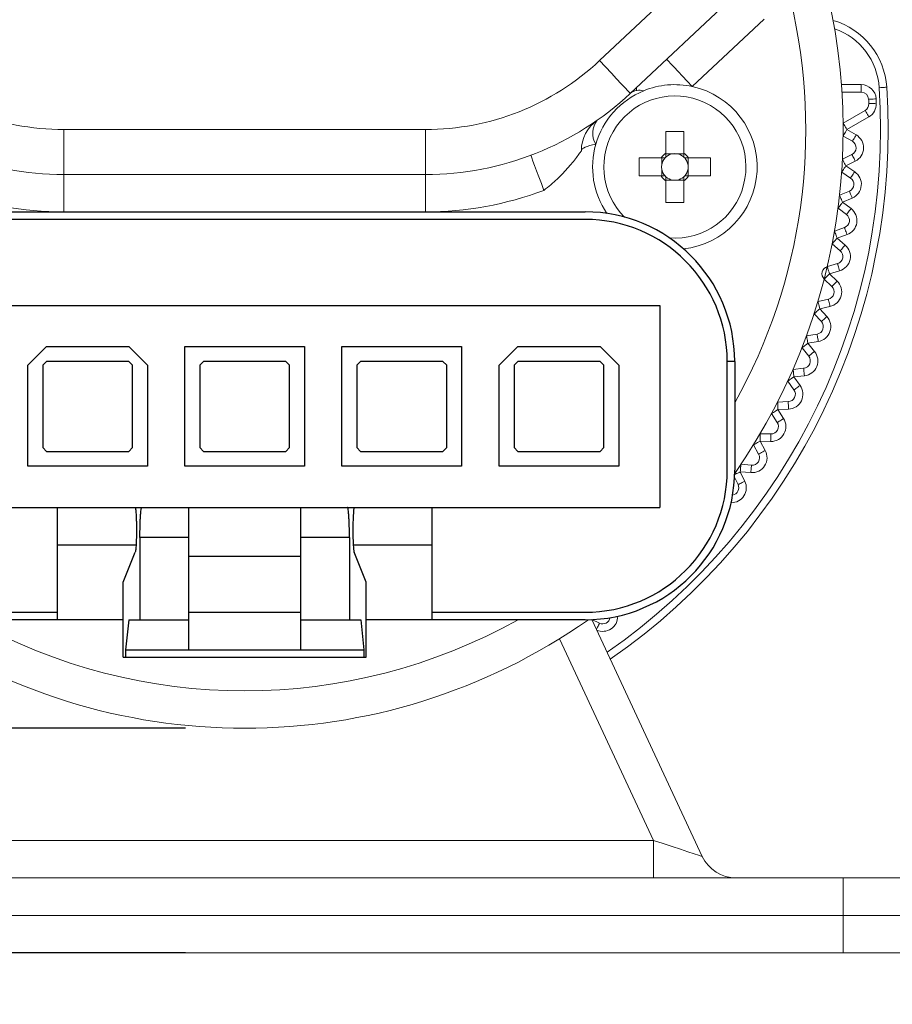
# Model space of a CAD drawing. Header units: inches. Extents: x -11.3 to 48.4, y -6.3 to 18.8.
# Tile 5 of 12: x -3.8 to -2.9, y 2.1 to 3.1. Entities that reach past the tile are written whole.
import ezdxf

# ---------------------------------------------------------------- set-up
doc = ezdxf.new("R2010")
doc.units = ezdxf.units.IN
doc.header["$MEASUREMENT"] = 0
doc.layers.add('DIMENSIONS', color=1, linetype='Continuous')
doc.styles.get("Standard").update_dxf_attribs({"font": 'Arial.ttf'})
doc.dimstyles.new('Big 1IN', dxfattribs={"dimtxt": 1, "dimasz": 1, "dimexe": 0.18, "dimexo": 0.0625, "dimgap": 0.09, "dimtad": 0, "dimtih": 1, "dimtoh": 1, "dimdec": 5, "dimzin": 0, "dimdsep": 46, "dimlunit": 4, "dimtxsty": 'Standard', "dimcen": 0.5, "dimadec": 0, "dimazin": 0, "dimtfac": 1, "dimtdec": 5, "dimtofl": 0, "dimtmove": 0, "dimatfit": 3, "dimfxl": 1, "dimtolj": 1, "dimtzin": 0, "dimarcsym": 0})

# ---------------------------------------------------------------- blocks, each defined once
blk = doc.blocks.new('*D6')
at = {"layer": 'Defpoints', "color": 0, "transparency": 16777216}
for p in [(-3.5488, 3.4938), (-11.1192, 2.132), (-3.5488, 2.132)]:
    blk.add_point(p, dxfattribs=at)
at = {"layer": 'DIMENSIONS', "color": 0, "lineweight": -2, "transparency": 16777216}
for p, q in [((-10.1192, 13.9408), (-11.1192, 13.9408)), ((-11.1192, 13.9408), (-11.1192, 5.4938)), ((-11.1192, 4.4938), (-11.1192, 5.4938)), ((-3.6113, 3.4938), (-11.2992, 3.4938)), ((-3.6113, 2.132), (-11.2992, 2.132)), ((-11.1192, 1.132), (-11.1192, 0.132))]:
    blk.add_line(p, q, dxfattribs=at)
at = {"layer": 'DIMENSIONS', "color": 0, "transparency": 16777216}
for points in [[(-11.2859, 4.4938), (-10.9525, 4.4938), (-11.1192, 3.4938)], [(-11.2859, 1.132), (-10.9525, 1.132), (-11.1192, 2.132)]]:
    blk.add_solid(points, dxfattribs=at)
at = {"layer": 'DIMENSIONS', "color": 0, "transparency": 16777216, "insert": (-6.4003, 13.9408), "char_height": 1, "attachment_point": 5}
blk.add_mtext('\\A1;1{\\H1x;\\S3/8;}"\\P [34.59 mm]', dxfattribs=at)
blk = doc.blocks.new('*D7')
at = {"layer": 'Defpoints', "color": 0, "transparency": 16777216}
for p in [(-7.4188, 3.4938), (-3.5488, 3.4938), (-3.5488, 2.3688)]:
    blk.add_point(p, dxfattribs=at)
at = {"layer": 'DIMENSIONS', "color": 0, "lineweight": -2, "transparency": 16777216}
for p, q in [((-7.4188, 4.4938), (-7.4188, 5.4938)), ((-7.4188, 5.4938), (-6.4188, 5.4938)), ((-3.6113, 3.4938), (-7.5988, 3.4938)), ((-3.6113, 2.3688), (-7.5988, 2.3688)), ((-7.4188, 1.3688), (-7.4188, 0.3688))]:
    blk.add_line(p, q, dxfattribs=at)
at = {"layer": 'DIMENSIONS', "color": 0, "transparency": 16777216}
for points in [[(-7.5855, 4.4938), (-7.2521, 4.4938), (-7.4188, 3.4938)], [(-7.5855, 1.3688), (-7.2521, 1.3688), (-7.4188, 2.3688)]]:
    blk.add_solid(points, dxfattribs=at)
at = {"layer": 'DIMENSIONS', "color": 0, "transparency": 16777216, "char_height": 1, "attachment_point": 5}
for s, insert in [('\\A1;1{\\H1x;\\S1/8;}"', (-2.9318, 6.7532)), ('\\A1;[28.58 mm]', (-2.9318, 4.7674))]:
    blk.add_mtext(s, dxfattribs=dict(at, insert=insert))

msp = doc.modelspace()

# ---------------------------------------------------------------- linework, layer by layer
at = {"color": 0, "linetype": 'Continuous', "lineweight": 15}
for p, q in [((-3.174245, 3.073131), (-3.060132, 3.18028)), ((-3.027708, 3.145749), (-3.14182, 3.0386)), ((-3.000688, 3.116973), (-3.076482, 3.045803)), ((-3.13542, 3.04461), (-3.13542, 3.041309)), ((-2.918951, 3.047757), (-2.898201, 3.047757)), ((-2.898201, 3.047757), (-2.898201, 3.039863)), ((-2.898201, 3.039863), (-2.918406, 3.039863)), ((-2.917172, 3.007226), (-2.894048, 3.020576)), ((-2.890101, 3.013739), (-2.913224, 3.000389)), ((-3.739519, 3.000389), (-3.357983, 3.000389)), ((-3.739519, 2.953021), (-3.739519, 3.000389)), ((-3.357983, 2.953021), (-3.357983, 3.000389)), ((-3.104277, 2.998415), (-3.08533, 2.998415)), ((-3.104277, 2.975445), (-3.104277, 2.998415)), ((-3.08533, 2.998415), (-3.08533, 2.975445)), ((-2.907501, 2.987969), (-2.917172, 2.993552)), ((-2.913224, 3.000389), (-2.903554, 2.994806)), ((-3.104277, 2.974798), (-3.096849, 2.974798)), ((-3.092758, 2.974798), (-3.08533, 2.974798)), ((-2.917911, 2.96908), (-2.907921, 2.974069)), ((-3.132303, 2.970389), (-3.109333, 2.970389)), ((-3.132303, 2.951442), (-3.132303, 2.970389)), ((-3.108686, 2.962961), (-3.108686, 2.970389)), ((-3.08092, 2.970389), (-3.08092, 2.962961)), ((-3.080274, 2.970389), (-3.057303, 2.970389)), ((-3.057303, 2.970389), (-3.057303, 2.951442)), ((-2.904394, 2.967006), (-2.914384, 2.962017)), ((-2.914384, 2.962017), (-2.905068, 2.95586)), ((-3.357983, 2.953021), (-3.739519, 2.953021)), ((-3.739519, 2.953021), (-3.739519, 2.913547)), ((-3.357983, 2.953021), (-3.357983, 2.913547)), ((-3.109333, 2.951442), (-3.132303, 2.951442)), ((-3.108686, 2.951442), (-3.108686, 2.95887)), ((-3.08092, 2.95887), (-3.08092, 2.951442)), ((-3.057303, 2.951442), (-3.080274, 2.951442)), ((-2.909421, 2.949274), (-2.918737, 2.955431)), ((-3.096849, 2.947032), (-3.104277, 2.947032)), ((-3.104277, 2.923415), (-3.104277, 2.946386)), ((-3.08533, 2.947032), (-3.092758, 2.947032)), ((-3.08533, 2.946386), (-3.08533, 2.923415)), ((-2.920953, 2.931048), (-2.91068, 2.935425)), ((-3.08533, 2.923415), (-3.104277, 2.923415)), ((-2.907585, 2.928162), (-2.917858, 2.923785)), ((-2.917858, 2.923785), (-2.908931, 2.917077)), ((-3.357983, 2.913547), (-3.739519, 2.913547)), ((-2.913674, 2.910765), (-2.922601, 2.917473)), ((-2.926285, 2.893269), (-2.915766, 2.897017)), ((-2.913116, 2.889581), (-2.923634, 2.885832)), ((-2.920244, 2.872584), (-2.928749, 2.879819)), ((-2.923634, 2.885832), (-2.915129, 2.878597)), ((-2.933888, 2.855881), (-2.923163, 2.858987)), ((-2.920966, 2.851404), (-2.931692, 2.848298)), ((-2.931692, 2.848298), (-2.923638, 2.840562)), ((-2.929107, 2.834869), (-2.93716, 2.842604)), ((-2.943735, 2.81902), (-2.932842, 2.821473)), ((-2.940232, 2.797758), (-2.947803, 2.805965)), ((-2.931107, 2.813771), (-2.942, 2.811318)), ((-2.942, 2.811318), (-2.934429, 2.803111)), ((-2.95579, 2.782821), (-2.944768, 2.784612)), ((-2.943502, 2.776819), (-2.954523, 2.775028)), ((-2.954523, 2.775028), (-2.947461, 2.766379)), ((-2.953576, 2.761386), (-2.960639, 2.770035)), ((-2.970008, 2.747416), (-2.958898, 2.748538)), ((-2.969093, 2.725886), (-2.97562, 2.734946)), ((-2.958105, 2.740683), (-2.969214, 2.739561)), ((-2.969214, 2.739561), (-2.962687, 2.730501)), ((-2.986338, 2.712934), (-2.975181, 2.713383)), ((-2.986725, 2.691388), (-2.992693, 2.700826)), ((-2.974863, 2.705495), (-2.98602, 2.705045)), ((-2.98602, 2.705045), (-2.980052, 2.695608)), ((-2.993715, 2.671382), (-3.004879, 2.671607)), ((-3.004879, 2.671607), (-2.999492, 2.661826)), ((-3.00472, 2.6795), (-2.993556, 2.679275)), ((-3.006407, 2.658018), (-3.011794, 2.667798)), ((-3.025723, 2.639369), (-3.020936, 2.629281)), ((-3.014593, 2.63847), (-3.025723, 2.639369)), ((-3.025088, 2.647238), (-3.013957, 2.64634)), ((-3.028068, 2.625896), (-3.031818, 2.633798)), ((-3.182491, 2.483613), (-3.065957, 2.233707)), ((-3.182491, 2.483613), (-3.174258, 2.479707)), ((-3.117291, 2.250389), (-3.216544, 2.463238)), ((-3.98021, 2.250389), (-3.117291, 2.250389)), ((-3.117291, 2.250389), (-3.117291, 2.210915)), ((-4.18033, 2.210915), (-2.917172, 2.210915)), ((-2.917172, 2.210915), (-2.838224, 2.210915)), ((-2.917172, 2.210915), (-2.917172, 2.171442)), ((-2.917172, 2.171442), (-4.18033, 2.171442)), ((-2.798751, 2.171442), (-2.917172, 2.171442)), ((-2.917172, 2.131968), (-2.917172, 2.171442)), ((-4.18033, 2.131968), (-2.917172, 2.131968)), ((-2.798751, 2.131968), (-2.917172, 2.131968))]:
    msp.add_line(p, q, dxfattribs=at)
at = {"color": 0, "linetype": 'Continuous'}
for p, q in [((-3.907961, 2.913547), (-3.18954, 2.913547)), ((-3.18954, 2.905652), (-3.907961, 2.905652)), ((-3.986909, 2.814863), (-3.110593, 2.814863)), ((-3.110593, 2.814863), (-3.110593, 2.601705)), ((-3.777698, 2.751705), (-3.757961, 2.771442)), ((-3.757961, 2.771442), (-3.671119, 2.771442)), ((-3.671119, 2.771442), (-3.651382, 2.751705)), ((-3.611909, 2.645126), (-3.611909, 2.771442)), ((-3.611909, 2.771442), (-3.485593, 2.771442)), ((-3.485593, 2.771442), (-3.485593, 2.645126)), ((-3.446119, 2.771442), (-3.319803, 2.771442)), ((-3.446119, 2.645126), (-3.446119, 2.771442)), ((-3.319803, 2.771442), (-3.319803, 2.645126)), ((-3.28033, 2.751705), (-3.260593, 2.771442)), ((-3.260593, 2.771442), (-3.173751, 2.771442)), ((-3.173751, 2.771442), (-3.154014, 2.751705)), ((-3.757961, 2.755652), (-3.761909, 2.751705)), ((-3.671119, 2.755652), (-3.757961, 2.755652)), ((-3.667172, 2.751705), (-3.671119, 2.755652)), ((-3.592172, 2.755652), (-3.596119, 2.751705)), ((-3.50533, 2.755652), (-3.592172, 2.755652)), ((-3.501382, 2.751705), (-3.50533, 2.755652)), ((-3.426382, 2.755652), (-3.43033, 2.751705)), ((-3.33954, 2.755652), (-3.426382, 2.755652)), ((-3.335593, 2.751705), (-3.33954, 2.755652)), ((-3.260593, 2.755652), (-3.26454, 2.751705)), ((-3.173751, 2.755652), (-3.260593, 2.755652)), ((-3.169803, 2.751705), (-3.173751, 2.755652)), ((-3.031645, 2.755652), (-3.03954, 2.755652)), ((-3.03954, 2.641178), (-3.03954, 2.755652)), ((-3.031645, 2.755652), (-3.031645, 2.641178)), ((-3.777698, 2.645126), (-3.777698, 2.751705)), ((-3.761909, 2.751705), (-3.761909, 2.664863)), ((-3.667172, 2.664863), (-3.667172, 2.751705)), ((-3.651382, 2.751705), (-3.651382, 2.645126)), ((-3.596119, 2.751705), (-3.596119, 2.664863)), ((-3.501382, 2.664863), (-3.501382, 2.751705)), ((-3.43033, 2.751705), (-3.43033, 2.664863)), ((-3.335593, 2.664863), (-3.335593, 2.751705)), ((-3.28033, 2.645126), (-3.28033, 2.751705)), ((-3.26454, 2.751705), (-3.26454, 2.664863)), ((-3.169803, 2.664863), (-3.169803, 2.751705)), ((-3.154014, 2.751705), (-3.154014, 2.645126)), ((-3.761909, 2.664863), (-3.757961, 2.660915)), ((-3.757961, 2.660915), (-3.671119, 2.660915)), ((-3.671119, 2.660915), (-3.667172, 2.664863)), ((-3.596119, 2.664863), (-3.592172, 2.660915)), ((-3.592172, 2.660915), (-3.50533, 2.660915)), ((-3.50533, 2.660915), (-3.501382, 2.664863)), ((-3.43033, 2.664863), (-3.426382, 2.660915)), ((-3.426382, 2.660915), (-3.33954, 2.660915)), ((-3.33954, 2.660915), (-3.335593, 2.664863)), ((-3.26454, 2.664863), (-3.260593, 2.660915)), ((-3.260593, 2.660915), (-3.173751, 2.660915)), ((-3.173751, 2.660915), (-3.169803, 2.664863)), ((-3.651382, 2.645126), (-3.777698, 2.645126)), ((-3.485593, 2.645126), (-3.611909, 2.645126)), ((-3.319803, 2.645126), (-3.446119, 2.645126)), ((-3.154014, 2.645126), (-3.28033, 2.645126)), ((-3.986909, 2.601705), (-3.110593, 2.601705)), ((-3.746119, 2.483284), (-3.746119, 2.601705)), ((-3.607961, 2.601705), (-3.607961, 2.451705)), ((-3.48954, 2.451705), (-3.48954, 2.601705)), ((-3.351382, 2.601705), (-3.351382, 2.483284)), ((-3.659277, 2.570138), (-3.659277, 2.483284)), ((-3.607961, 2.570126), (-3.659277, 2.570126)), ((-3.438224, 2.570126), (-3.48954, 2.570126)), ((-3.438224, 2.570126), (-3.438224, 2.483284)), ((-3.746119, 2.562231), (-3.663321, 2.562231)), ((-3.434183, 2.562231), (-3.351382, 2.562231)), ((-3.67704, 2.522757), (-3.664192, 2.554617)), ((-3.607961, 2.550389), (-3.48954, 2.550389)), ((-3.420461, 2.522757), (-3.43331, 2.554616)), ((-3.67704, 2.44381), (-3.67704, 2.522757)), ((-3.420461, 2.44381), (-3.420461, 2.522757)), ((-3.907961, 2.491178), (-3.746119, 2.491178)), ((-3.67704, 2.483284), (-3.907961, 2.483284)), ((-3.671166, 2.483284), (-3.674573, 2.451705)), ((-3.671166, 2.483284), (-3.607961, 2.483284)), ((-3.607961, 2.491178), (-3.48954, 2.491178)), ((-3.48954, 2.483284), (-3.426335, 2.483284)), ((-3.426335, 2.483284), (-3.422928, 2.451705)), ((-3.18954, 2.483284), (-3.420461, 2.483284)), ((-3.351382, 2.491178), (-3.18954, 2.491178)), ((-3.674573, 2.451705), (-3.422928, 2.451705)), ((-3.674573, 2.451705), (-3.674573, 2.44381)), ((-3.422928, 2.451705), (-3.422928, 2.44381)), ((-3.67704, 2.44381), (-3.420461, 2.44381))]:
    msp.add_line(p, q, dxfattribs=at)
at = {"color": 0, "linetype": 'Continuous', "lineweight": 15, "flags": 128}
for points in [[(-3.103503, 3.074579), (-3.102984, 3.074026), (-3.101446, 3.072389), (-3.098949, 3.069729), (-3.095589, 3.066151), (-3.091494, 3.06179), (-3.086823, 3.056815), (-3.081754, 3.051417), (-3.076482, 3.045803)], [(-3.14182, 3.0386), (-3.142443, 3.039263), (-3.144289, 3.041228), (-3.147285, 3.044419), (-3.151317, 3.048714), (-3.156231, 3.053947), (-3.161837, 3.059917), (-3.167919, 3.066394), (-3.174245, 3.073131)], [(-2.879152, 3.044537), (-2.877615, 3.044639), (-2.876137, 3.044736), (-2.874775, 3.044826), (-2.873582, 3.044904), (-2.872602, 3.044969), (-2.871874, 3.045017), (-2.871426, 3.045047), (-2.871274, 3.045057)], [(-2.88243, 3.032733), (-2.883968, 3.032659), (-2.885448, 3.032587), (-2.886811, 3.032521), (-2.888006, 3.032463), (-2.888987, 3.032415), (-2.889715, 3.03238), (-2.890164, 3.032358), (-2.890315, 3.032351)], [(-2.88222, 3.028068), (-2.883759, 3.028005), (-2.885238, 3.027943), (-2.886602, 3.027886), (-2.887798, 3.027837), (-2.888778, 3.027796), (-2.889507, 3.027766), (-2.889956, 3.027747), (-2.890108, 3.027741)], [(-2.890101, 3.013739), (-2.890871, 3.015073), (-2.891612, 3.016356), (-2.892294, 3.017538), (-2.892892, 3.018574), (-2.893383, 3.019424), (-2.893748, 3.020056), (-2.893973, 3.020445), (-2.894048, 3.020576)], [(-2.913224, 3.000389), (-2.913994, 3.001723), (-2.914735, 3.003005), (-2.915417, 3.004187), (-2.916016, 3.005224), (-2.916506, 3.006074), (-2.916871, 3.006706), (-2.917096, 3.007095), (-2.917172, 3.007226)], [(-2.913224, 3.000389), (-2.913994, 2.999055), (-2.914735, 2.997773), (-2.915417, 2.996591), (-2.916016, 2.995554), (-2.916506, 2.994704), (-2.916871, 2.994072), (-2.917096, 2.993683), (-2.917172, 2.993552)], [(-2.903554, 2.994806), (-2.904324, 2.993472), (-2.905065, 2.992189), (-2.905747, 2.991007), (-2.906345, 2.989971), (-2.906836, 2.989121), (-2.907201, 2.988489), (-2.907426, 2.9881), (-2.907501, 2.987969)], [(-3.193488, 2.977935), (-3.193233, 2.978937), (-3.192472, 2.979926), (-3.191215, 2.980889), (-3.189479, 2.981814), (-3.187284, 2.982689), (-3.184661, 2.983503), (-3.181641, 2.984245), (-3.178266, 2.984906)], [(-3.232961, 2.936272), (-3.235671, 2.94348), (-3.238277, 2.950412), (-3.240679, 2.9568), (-3.242784, 2.962399), (-3.244511, 2.966994), (-3.245795, 2.970408), (-3.246586, 2.972511), (-3.246852, 2.973221)], [(-2.904394, 2.967006), (-2.905082, 2.968384), (-2.905744, 2.969709), (-2.906354, 2.97093), (-2.906888, 2.972), (-2.907327, 2.972879), (-2.907653, 2.973531), (-2.907854, 2.973933), (-2.907921, 2.974069)], [(-2.914384, 2.962017), (-2.915233, 2.960732), (-2.91605, 2.959496), (-2.916802, 2.958358), (-2.917462, 2.95736), (-2.918003, 2.956541), (-2.918405, 2.955932), (-2.918653, 2.955557), (-2.918737, 2.955431)], [(-2.914384, 2.962017), (-2.915072, 2.963395), (-2.915734, 2.96472), (-2.916343, 2.965941), (-2.916878, 2.967011), (-2.917317, 2.967889), (-2.917643, 2.968542), (-2.917843, 2.968944), (-2.917911, 2.96908)], [(-2.905068, 2.95586), (-2.905918, 2.954575), (-2.906734, 2.95334), (-2.907487, 2.952201), (-2.908146, 2.951203), (-2.908688, 2.950384), (-2.90909, 2.949775), (-2.909338, 2.9494), (-2.909421, 2.949274)], [(-2.917858, 2.923785), (-2.918462, 2.925202), (-2.919042, 2.926564), (-2.919577, 2.92782), (-2.920046, 2.92892), (-2.920431, 2.929824), (-2.920717, 2.930495), (-2.920893, 2.930908), (-2.920953, 2.931048)], [(-2.907585, 2.928162), (-2.908189, 2.929579), (-2.908769, 2.930941), (-2.909304, 2.932197), (-2.909773, 2.933297), (-2.910158, 2.934201), (-2.910444, 2.934872), (-2.91062, 2.935285), (-2.91068, 2.935425)], [(-2.917858, 2.923785), (-2.918783, 2.922553), (-2.919673, 2.921369), (-2.920493, 2.920278), (-2.921212, 2.919322), (-2.921801, 2.918537), (-2.92224, 2.917954), (-2.92251, 2.917595), (-2.922601, 2.917473)], [(-2.908931, 2.917077), (-2.909856, 2.915845), (-2.910746, 2.914661), (-2.911566, 2.91357), (-2.912285, 2.912614), (-2.912875, 2.911829), (-2.913313, 2.911246), (-2.913583, 2.910887), (-2.913674, 2.910765)], [(-2.923634, 2.885832), (-2.924151, 2.887283), (-2.924649, 2.888678), (-2.925107, 2.889964), (-2.925508, 2.891091), (-2.925838, 2.892015), (-2.926083, 2.892703), (-2.926234, 2.893126), (-2.926285, 2.893269)], [(-2.913116, 2.889581), (-2.913633, 2.891032), (-2.91413, 2.892427), (-2.914588, 2.893712), (-2.91499, 2.894839), (-2.91532, 2.895764), (-2.915565, 2.896451), (-2.915715, 2.896874), (-2.915766, 2.897017)], [(-2.923634, 2.885832), (-2.924632, 2.884659), (-2.925592, 2.883531), (-2.926476, 2.882491), (-2.927251, 2.88158), (-2.927887, 2.880832), (-2.92836, 2.880276), (-2.928651, 2.879934), (-2.928749, 2.879819)], [(-2.915129, 2.878597), (-2.916127, 2.877424), (-2.917086, 2.876296), (-2.917971, 2.875256), (-2.918746, 2.874345), (-2.919382, 2.873597), (-2.919855, 2.873042), (-2.920146, 2.872699), (-2.920244, 2.872584)], [(-2.920966, 2.851404), (-2.921395, 2.852884), (-2.921807, 2.854306), (-2.922186, 2.855617), (-2.922519, 2.856766), (-2.922792, 2.857709), (-2.922995, 2.85841), (-2.92312, 2.858842), (-2.923163, 2.858987)], [(-2.931692, 2.848298), (-2.932758, 2.847187), (-2.933784, 2.846119), (-2.93473, 2.845134), (-2.935559, 2.844272), (-2.936239, 2.843563), (-2.936744, 2.843037), (-2.937055, 2.842713), (-2.93716, 2.842604)], [(-2.931692, 2.848298), (-2.93212, 2.849777), (-2.932532, 2.851199), (-2.932912, 2.852511), (-2.933245, 2.85366), (-2.933518, 2.854603), (-2.933721, 2.855303), (-2.933846, 2.855735), (-2.933888, 2.855881)], [(-2.923638, 2.840562), (-2.924705, 2.839452), (-2.925731, 2.838384), (-2.926677, 2.837399), (-2.927506, 2.836536), (-2.928186, 2.835828), (-2.928691, 2.835302), (-2.929002, 2.834978), (-2.929107, 2.834869)], [(-2.942, 2.811318), (-2.942339, 2.812821), (-2.942664, 2.814265), (-2.942964, 2.815597), (-2.943227, 2.816764), (-2.943443, 2.817722), (-2.943603, 2.818434), (-2.943702, 2.818872), (-2.943735, 2.81902)], [(-2.931107, 2.813771), (-2.931445, 2.815274), (-2.931771, 2.816719), (-2.932071, 2.81805), (-2.932334, 2.819217), (-2.932549, 2.820175), (-2.93271, 2.820887), (-2.932808, 2.821325), (-2.932842, 2.821473)], [(-2.942, 2.811318), (-2.943132, 2.810274), (-2.944221, 2.809269), (-2.945224, 2.808344), (-2.946104, 2.807533), (-2.946825, 2.806867), (-2.947361, 2.806372), (-2.947692, 2.806068), (-2.947803, 2.805965)], [(-2.934429, 2.803111), (-2.935561, 2.802066), (-2.93665, 2.801062), (-2.937653, 2.800137), (-2.938532, 2.799325), (-2.939254, 2.79866), (-2.93979, 2.798165), (-2.94012, 2.79786), (-2.940232, 2.797758)], [(-2.943502, 2.776819), (-2.943749, 2.77834), (-2.943986, 2.779802), (-2.944205, 2.781149), (-2.944397, 2.78233), (-2.944555, 2.783299), (-2.944672, 2.784019), (-2.944744, 2.784462), (-2.944768, 2.784612)], [(-2.954523, 2.775028), (-2.955716, 2.774054), (-2.956863, 2.773118), (-2.957921, 2.772254), (-2.958847, 2.771498), (-2.959608, 2.770877), (-2.960173, 2.770415), (-2.960521, 2.770131), (-2.960639, 2.770035)], [(-2.954523, 2.775028), (-2.95477, 2.776549), (-2.955008, 2.77801), (-2.955227, 2.779358), (-2.955419, 2.780538), (-2.955576, 2.781507), (-2.955693, 2.782228), (-2.955765, 2.782671), (-2.95579, 2.782821)], [(-2.947461, 2.766379), (-2.948654, 2.765405), (-2.949801, 2.764468), (-2.950859, 2.763605), (-2.951785, 2.762848), (-2.952546, 2.762227), (-2.953111, 2.761766), (-2.953459, 2.761482), (-2.953576, 2.761386)], [(-2.969214, 2.739561), (-2.969369, 2.741093), (-2.969518, 2.742567), (-2.969655, 2.743925), (-2.969775, 2.745115), (-2.969874, 2.746092), (-2.969947, 2.746818), (-2.969993, 2.747265), (-2.970008, 2.747416)], [(-2.958105, 2.740683), (-2.958259, 2.742216), (-2.958408, 2.743689), (-2.958545, 2.745047), (-2.958666, 2.746237), (-2.958764, 2.747214), (-2.958838, 2.74794), (-2.958883, 2.748387), (-2.958898, 2.748538)], [(-2.969214, 2.739561), (-2.970464, 2.738661), (-2.971666, 2.737795), (-2.972773, 2.736997), (-2.973744, 2.736298), (-2.97454, 2.735724), (-2.975132, 2.735297), (-2.975497, 2.735035), (-2.97562, 2.734946)], [(-2.962687, 2.730501), (-2.963937, 2.7296), (-2.965139, 2.728735), (-2.966246, 2.727937), (-2.967217, 2.727238), (-2.968013, 2.726664), (-2.968605, 2.726237), (-2.96897, 2.725975), (-2.969093, 2.725886)], [(-2.98602, 2.705045), (-2.986082, 2.706584), (-2.986142, 2.708064), (-2.986197, 2.709428), (-2.986245, 2.710623), (-2.986284, 2.711604), (-2.986314, 2.712333), (-2.986332, 2.712782), (-2.986338, 2.712934)], [(-2.974863, 2.705495), (-2.974925, 2.707034), (-2.974984, 2.708514), (-2.975039, 2.709877), (-2.975088, 2.711073), (-2.975127, 2.712054), (-2.975157, 2.712783), (-2.975175, 2.713232), (-2.975181, 2.713383)], [(-2.98602, 2.705045), (-2.987322, 2.704222), (-2.988574, 2.70343), (-2.989727, 2.702701), (-2.990738, 2.702062), (-2.991568, 2.701537), (-2.992185, 2.701147), (-2.992564, 2.700907), (-2.992693, 2.700826)], [(-2.980052, 2.695608), (-2.981354, 2.694784), (-2.982606, 2.693993), (-2.983759, 2.693263), (-2.98477, 2.692624), (-2.9856, 2.692099), (-2.986217, 2.691709), (-2.986596, 2.691469), (-2.986725, 2.691388)], [(-3.004879, 2.671607), (-3.006228, 2.670864), (-3.007525, 2.67015), (-3.008721, 2.669491), (-3.009769, 2.668914), (-3.010629, 2.66844), (-3.011268, 2.668088), (-3.011661, 2.667871), (-3.011794, 2.667798)], [(-3.004879, 2.671607), (-3.004848, 2.673147), (-3.004818, 2.674628), (-3.004791, 2.675992), (-3.004767, 2.677188), (-3.004747, 2.67817), (-3.004732, 2.6789), (-3.004723, 2.679349), (-3.00472, 2.6795)], [(-2.993715, 2.671382), (-2.993684, 2.672922), (-2.993654, 2.674403), (-2.993627, 2.675768), (-2.993603, 2.676964), (-2.993583, 2.677945), (-2.993568, 2.678675), (-2.993559, 2.679124), (-2.993556, 2.679275)], [(-2.999492, 2.661826), (-3.000841, 2.661083), (-3.002138, 2.660369), (-3.003334, 2.65971), (-3.004382, 2.659133), (-3.005242, 2.658659), (-3.005881, 2.658307), (-3.006274, 2.658091), (-3.006407, 2.658018)], [(-3.025723, 2.639369), (-3.027114, 2.638709), (-3.028452, 2.638074), (-3.029685, 2.637489), (-3.030766, 2.636976), (-3.031653, 2.636555), (-3.031714, 2.636526)], [(-3.025723, 2.639369), (-3.025599, 2.640904), (-3.02548, 2.64238), (-3.02537, 2.643741), (-3.025274, 2.644933), (-3.025195, 2.645912), (-3.025136, 2.646639), (-3.0251, 2.647087), (-3.025088, 2.647238)], [(-3.014593, 2.63847), (-3.014469, 2.640006), (-3.01435, 2.641482), (-3.01424, 2.642842), (-3.014143, 2.644035), (-3.014064, 2.645013), (-3.014006, 2.645741), (-3.01397, 2.646188), (-3.013957, 2.64634)], [(-3.020936, 2.629281), (-3.022327, 2.62862), (-3.023665, 2.627986), (-3.024898, 2.6274), (-3.025979, 2.626888), (-3.026866, 2.626467), (-3.027525, 2.626154), (-3.027931, 2.625961), (-3.028068, 2.625896)], [(-3.177491, 2.472892), (-3.176982, 2.473966), (-3.176347, 2.475304), (-3.175762, 2.476537), (-3.175249, 2.477618), (-3.174828, 2.478505), (-3.174516, 2.479164), (-3.174323, 2.47957), (-3.174258, 2.479707)], [(-3.117291, 2.250389), (-3.107276, 2.247134), (-3.097646, 2.244005), (-3.088772, 2.241121), (-3.080993, 2.238593), (-3.074609, 2.236518), (-3.069865, 2.234977), (-3.066944, 2.234027), (-3.065957, 2.233707)]]:
    msp.add_lwpolyline(points, dxfattribs=at)
at = {"color": 0, "linetype": 'Continuous', "lineweight": 15}
for centre, radius, start, end in [((-3.548751, 3.000389), 0.631579, 324.953849, 24.412256), ((-3.548751, 3.000389), 0.592105, 330.848332, 13.211438), ((-2.950051, 3.039863), 0.078947, 3.772184, 73.606451), ((-2.950051, 3.039863), 0.071053, 3.772184, 70.385797), ((-3.739519, 3.26881), 0.268421, 226.802582, 270), ((-3.357983, 3.26881), 0.268421, 270, 313.197418), ((-3.548751, 3.000389), 0.671053, 304.741589, 3.772184), ((-3.548751, 3.000389), 0.678947, 304.62723, 3.772184), ((-3.094803, 2.960915), 0.086842, 77.820954, 112.237998), ((-3.094803, 2.960915), 0.086842, 276.04813, 77.820954), ((-2.898201, 3.031968), 0.015789, 2.779067, 90), ((-3.739519, 3.26881), 0.315789, 226.802582, 270), ((-3.357983, 3.26881), 0.315789, 270, 313.197418), ((-3.094803, 2.960915), 0.086842, 112.237998, 163.963424), ((-3.094803, 2.960915), 0.075, 265.535162, 224.91455), ((-3.132156, 3.026374), 0.015584, 73.265589, 128.325621), ((-2.898201, 3.031968), 0.007895, 2.779067, 90), ((-2.897996, 3.027413), 0.007895, 300, 2.377995), ((-3.548751, 3.000389), 0.659211, 2.377995, 2.779067), ((-2.897996, 3.027413), 0.015789, 300, 2.377995), ((-3.548751, 3.000389), 0.667105, 2.377995, 2.779067), ((-3.154014, 2.977935), 0.039474, 125.039083, 180), ((-3.159208, 2.996435), 0.022274, 141.65386, 211.172586), ((-2.911449, 2.981132), 0.015789, 296.538462, 60), ((-3.094803, 2.960915), 0.086842, 163.963424, 214.401583), ((-2.911449, 2.981132), 0.007895, 296.538462, 60), ((-3.094803, 2.960915), 0.017345, 123.105627, 146.894373), ((-3.094803, 2.960915), 0.014033, 132.462342, 137.537658), ((-3.094803, 2.960915), 0.014033, 98.382576, 132.462342), ((-3.094803, 2.960915), 0.014033, 81.617424, 98.382576), ((-3.094803, 2.960915), 0.014033, 47.537658, 81.617424), ((-3.094803, 2.960915), 0.017345, 33.105627, 56.894373), ((-3.094803, 2.960915), 0.014033, 42.462342, 47.537658), ((-3.094803, 2.960915), 0.014033, 171.617424, 188.382576), ((-3.094803, 2.960915), 0.014033, 137.537658, 171.617424), ((-3.094803, 2.960915), 0.014033, 8.382576, 42.462342), ((-3.094803, 2.960915), 0.014033, 351.617424, 8.382576), ((-3.094803, 2.960915), 0.017345, 213.105627, 236.894373), ((-3.094803, 2.960915), 0.014033, 188.382576, 222.462342), ((-3.094803, 2.960915), 0.014033, 222.462342, 227.537658), ((-3.094803, 2.960915), 0.014033, 227.537658, 261.617424), ((-3.094803, 2.960915), 0.014033, 278.382576, 312.462342), ((-3.094803, 2.960915), 0.017345, 303.105627, 326.894373), ((-3.094803, 2.960915), 0.014033, 312.462342, 317.537658), ((-3.094803, 2.960915), 0.014033, 317.537658, 351.617424), ((-2.913774, 2.942688), 0.015789, 293.076923, 56.538462), ((-3.094803, 2.960915), 0.014033, 261.617424, 278.382576), ((-2.913774, 2.942688), 0.007895, 293.076923, 56.538462), ((-3.739519, 3.26881), 0.355263, 249.395642, 270), ((-3.357983, 3.26881), 0.355263, 270, 290.604358), ((-2.918417, 2.904454), 0.007895, 289.615385, 53.076923), ((-2.918417, 2.904454), 0.015789, 289.615385, 53.076923), ((-2.925359, 2.86657), 0.015789, 286.153846, 49.615385), ((-2.925359, 2.86657), 0.007895, 286.153846, 49.615385), ((-2.931692, 2.848298), 0.007895, 106.153846, 226.153846), ((-2.934576, 2.829175), 0.015789, 282.692308, 46.153846), ((-2.934576, 2.829175), 0.007895, 282.692308, 46.153846), ((-2.946034, 2.792404), 0.007895, 279.230769, 42.692308), ((-2.946034, 2.792404), 0.015789, 279.230769, 42.692308), ((-2.959692, 2.756393), 0.015789, 275.769231, 39.230769), ((-2.959692, 2.756393), 0.007895, 275.769231, 39.230769), ((-2.975499, 2.721271), 0.007895, 272.307692, 35.769231), ((-2.975499, 2.721271), 0.015789, 272.307692, 35.769231), ((-2.993397, 2.687169), 0.015789, 268.846154, 32.307692), ((-2.993397, 2.687169), 0.007895, 268.846154, 32.307692), ((-3.013322, 2.654209), 0.015789, 265.384615, 28.846154), ((-3.013322, 2.654209), 0.007895, 265.384615, 28.846154), ((-3.035201, 2.622512), 0.015789, 269.09457, 25.384615), ((-3.035201, 2.622512), 0.007895, 279.657171, 25.384615), ((-3.548751, 3.000389), 0.631579, 234.95385, 305.04615), ((-3.548751, 3.000389), 0.592105, 240.848333, 299.151667), ((-3.170874, 2.486839), 0.015789, 246.134582, 0.905423), ((-3.170874, 2.486839), 0.007895, 244.615385, 350.342814), ((-3.030182, 2.250389), 0.039474, 205, 270)]:
    msp.add_arc(centre, radius, start, end, dxfattribs=at)
at = {"color": 0, "linetype": 'Continuous'}
for centre, radius, start, end in [((-3.18954, 2.755652), 0.157895, 0, 90), ((-3.18954, 2.755652), 0.15, 0, 90), ((-3.18954, 2.641178), 0.157895, 270, 0), ((-3.18954, 2.641178), 0.15, 270, 0)]:
    msp.add_arc(centre, radius, start, end, dxfattribs=at)
at = {"color": 0, "linetype": 'Continuous', "lineweight": 15}
for centre, major_axis, start_param, end_param in [((-3.094803, 2.962644), (0, 0.012328), 6.11479496, 6.45157566), ((-3.096532, 2.960915), (0.012328, 0), 2.9732023, 3.309983), ((-3.093074, 2.960915), (0.012328, 0), 6.11479496, 6.45157566), ((-3.094803, 2.959186), (0, 0.012328), 2.9732023, 3.309983)]:
    msp.add_ellipse(centre, major_axis=major_axis, ratio=0.99011591, start_param=start_param, end_param=end_param, dxfattribs=at)
for points, knots in [([(-3.193488, 2.977935), (-3.193607, 2.977766), (-3.193778, 2.977525), (-3.195165, 2.975604), (-3.198591, 2.970934), (-3.206568, 2.96095), (-3.218423, 2.948108), (-3.228144, 2.940194), (-3.232961, 2.936272)], [0, 0, 0, 0, 0.09305143, 0.13381373, 0.25948444, 0.50542749, 0.75493769, 1, 1, 1, 1]), ([(-3.104277, 2.975445), (-3.104277, 2.975278), (-3.104277, 2.97423), (-3.104277, 2.972866), (-3.104277, 2.971575), (-3.104277, 2.971268)], [0, 0, 0, 0, 0.12607275, 0.79159958, 1, 1, 1, 1]), ([(-3.08533, 2.971268), (-3.08533, 2.971575), (-3.08533, 2.972866), (-3.08533, 2.97423), (-3.08533, 2.975278), (-3.08533, 2.975445)], [0, 0, 0, 0, 0.20840042, 0.87392725, 1, 1, 1, 1]), ([(-3.105156, 2.970389), (-3.105463, 2.970389), (-3.106754, 2.970389), (-3.108118, 2.970389), (-3.109166, 2.970389), (-3.109333, 2.970389)], [0, 0, 0, 0, 0.20840043, 0.87392727, 1, 1, 1, 1]), ([(-3.080274, 2.970389), (-3.080441, 2.970389), (-3.081488, 2.970389), (-3.082853, 2.970389), (-3.084143, 2.970389), (-3.084451, 2.970389)], [0, 0, 0, 0, 0.12607273, 0.79159957, 1, 1, 1, 1]), ([(-3.109333, 2.951442), (-3.109166, 2.951442), (-3.108118, 2.951442), (-3.106754, 2.951442), (-3.105463, 2.951442), (-3.105156, 2.951442)], [0, 0, 0, 0, 0.12607273, 0.79159957, 1, 1, 1, 1]), ([(-3.104277, 2.950563), (-3.104277, 2.950255), (-3.104277, 2.948965), (-3.104277, 2.9476), (-3.104277, 2.946553), (-3.104277, 2.946386)], [0, 0, 0, 0, 0.20840041, 0.87392724, 1, 1, 1, 1]), ([(-3.08533, 2.946386), (-3.08533, 2.946553), (-3.08533, 2.9476), (-3.08533, 2.948965), (-3.08533, 2.950255), (-3.08533, 2.950563)], [0, 0, 0, 0, 0.12607276, 0.79159959, 1, 1, 1, 1]), ([(-3.084451, 2.951442), (-3.084143, 2.951442), (-3.082853, 2.951442), (-3.081488, 2.951442), (-3.080441, 2.951442), (-3.080274, 2.951442)], [0, 0, 0, 0, 0.20840043, 0.87392727, 1, 1, 1, 1])]:
    msp.add_open_spline(points, degree=3, knots=knots, dxfattribs=at)
at = {"color": 0, "linetype": 'Continuous'}
for points, knots in [([(-3.664418, 2.601703), (-3.66424, 2.601703), (-3.66403, 2.600853), (-3.663793, 2.599714), (-3.663559, 2.597437), (-3.663346, 2.594577), (-3.66317, 2.591016), (-3.662988, 2.585439), (-3.662938, 2.581045), (-3.662938, 2.578022)], [0, 0, 0, 0, 0.02252323, 0.08019446, 0.17255893, 0.29644419, 0.44724661, 0.61925737, 1, 1, 1, 1]), ([(-3.659277, 2.570138), (-3.659277, 2.57417), (-3.65921, 2.580023), (-3.658967, 2.58747), (-3.658733, 2.592189), (-3.658446, 2.596073), (-3.658143, 2.598934), (-3.657822, 2.600699), (-3.65757, 2.601476), (-3.657384, 2.601705), (-3.657303, 2.601705)], [0, 0, 0, 0, 0.38064093, 0.55252698, 0.70318635, 0.82700549, 0.91927175, 0.97681055, 0.99227701, 1, 1, 1, 1]), ([(-3.438224, 2.570138), (-3.438224, 2.57417), (-3.438291, 2.580023), (-3.438534, 2.58747), (-3.438769, 2.59219), (-3.439055, 2.596076), (-3.439358, 2.598937), (-3.439679, 2.600701), (-3.439932, 2.601477), (-3.440117, 2.601705), (-3.440199, 2.601705)], [0, 0, 0, 0, 0.38062504, 0.55251742, 0.7032136, 0.82708868, 0.91938755, 0.97686567, 0.99229002, 1, 1, 1, 1]), ([(-3.433083, 2.601705), (-3.433248, 2.601705), (-3.433456, 2.600941), (-3.433676, 2.599898), (-3.433907, 2.597832), (-3.434113, 2.595219), (-3.43429, 2.591953), (-3.434481, 2.586772), (-3.434591, 2.579758), (-3.434536, 2.571413), (-3.434341, 2.564834), (-3.434078, 2.560321), (-3.43387, 2.557779), (-3.433631, 2.555947), (-3.433448, 2.554959), (-3.43331, 2.554616)], [0, 0, 0, 0, 0.01044793, 0.03681506, 0.07909703, 0.13600034, 0.20562322, 0.28558751, 0.46522583, 0.65018231, 0.81494194, 0.88248841, 0.93694358, 0.97649997, 1, 1, 1, 1]), ([(-3.662938, 2.578022), (-3.662938, 2.575281), (-3.66299, 2.570138), (-3.663234, 2.563239), (-3.663532, 2.5585), (-3.663886, 2.555847), (-3.664063, 2.554937), (-3.664192, 2.554617)], [0, 0, 0, 0, 0.35029822, 0.65710762, 0.88261277, 0.95592806, 1, 1, 1, 1])]:
    msp.add_open_spline(points, degree=3, knots=knots, dxfattribs=at)

# ---------------------------------------------------------------- dimensions: what is measured, and where the dimension line sits
at = {"layer": 'DIMENSIONS'}
for base, p1, p2, override, picture, middle in [((-11.119199, 2.131968), (-3.548751, 3.49381), (-3.548751, 2.131968), {"dimpost": '\\X', "dimtmove": 1}, '*D6', (-10.299725, 13.940787)), ((-7.418815, 3.49381), (-3.548751, 2.36881), (-3.548751, 3.49381), {"dimpost": '\\X'}, '*D7', (-2.931816, 5.49381))]:
    dim = msp.add_linear_dim(base=base, p1=p1, p2=p2, angle=90, dimstyle='Big 1IN', override=override, dxfattribs=at)
    dim.commit()
    dim.dimension.update_dxf_attribs({"geometry": picture, "text_midpoint": middle, "dimtype": 160})

doc.saveas('drawing.dxf')
